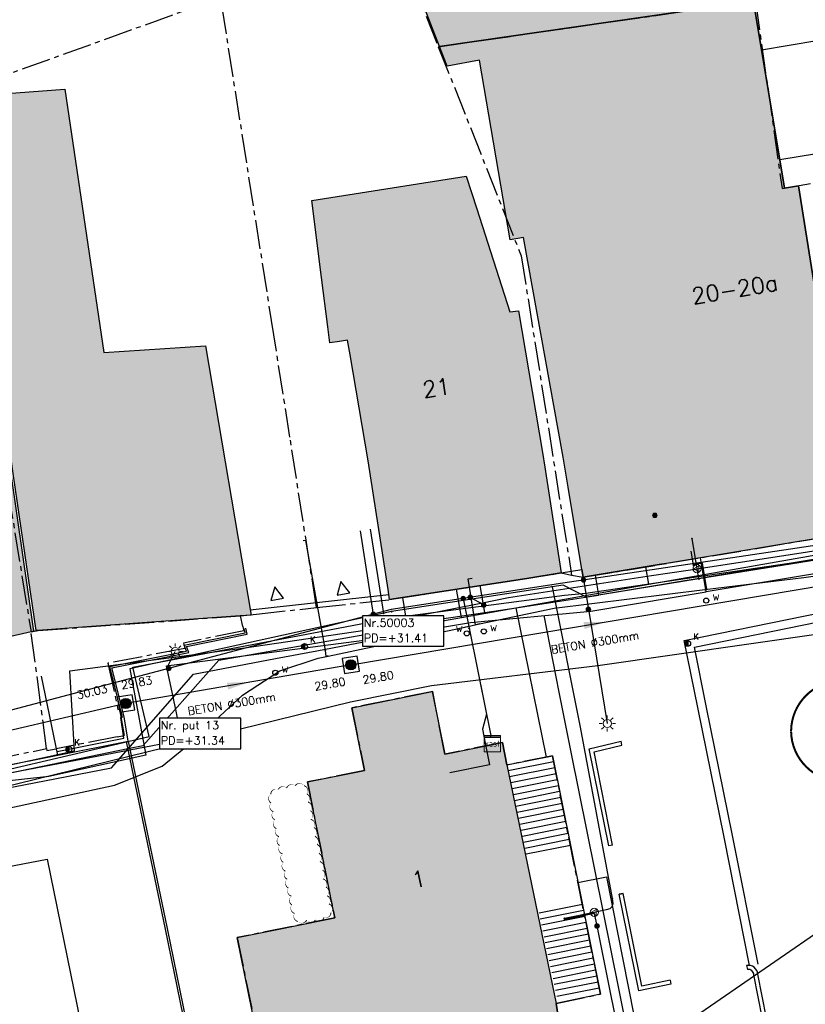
# Model space of a CAD drawing. Header units: metres. Extents: x 202952 to 203755, y 349031 to 349702.
# Tile 38 of 84: x 203264 to 203302, y 349362 to 349410. Entities that reach past the tile are written whole.
import ezdxf
from ezdxf.enums import TextEntityAlignment as Align

# ---------------------------------------------------------------- set-up
doc = ezdxf.new("R2010")
doc.units = ezdxf.units.M
doc.linetypes.add('1-200 CENTER', pattern=[4.28625, 2.8575, -0.47625, 0.47625, -0.47625])
for name, color, linetype in [('bgt.onbegroeidterreindeel', 252, 'Continuous'), ('PH-BEST-BEBOUWING', 1, 'Continuous'), ('PH-BEST-BEBOUWING-ARCERING', 254, 'Continuous'), ('PH-BEST-HUISNUMMER', 7, 'Continuous'), ('PH-BEST-INRIT', 8, 'Continuous'), ('PH-BEST-KADASTRALE-GRENS', 240, '1-200 CENTER'), ('PH-BEST-KL-DATA_EUROFIBER', 115, '1-200 EUROFIBER'), ('PH-BEST-KL-DATA_GEBROERDES van donk', 115, '1-200 DATA'), ('PH-BEST-KL-DATA_KPN', 115, '1-200 TELEFONIE-KPN'), ('PH-BEST-KL-DATA_ZIGGO BV', 115, '1-200 ZIGGO'), ('PH-BEST-KL-ET_MIDDENSPANNING_ENEXIS', 115, '1-200 MIDDENSPANNING'), ('PH-BEST-KL-GAS_HOGEDRUK_ENEXIS', 115, '1-200 GASLEIDING HOGE DRUK'), ('PH-BEST-KL-GAS_LAGEDRUK_ENEXIS', 115, '1-200 GASLEIDING LAGE DRUK'), ('PH-BEST-KL-LAAGSPANNING-ENEXIS', 115, '1-200 LAAGSPANNING'), ('PH-BEST-KL-WATER-WML', 115, '1-200 WML'), ('PH-BEST-KL-WATER-WML-buiten gebruik', 11, '1-200 WML'), ('PH-BEST-MUUR-VERWIJDEREN', 1, 'Continuous'), ('PH-BEST-RIO-DICHTSCHUIMEN', 222, '1-200 BATTING'), ('PH-BEST-RIO-TE SCHUIMEN PUT', 222, 'Continuous'), ('PH-BEST-RIO-TEKST- TE SCHUIMEN RIOOL', 8, 'Continuous'), ('PH-BEST-RIO-TEKST-PUTTENSTAAT', 8, 'Continuous'), ('PH-BEST-RIO-TEKST-VLOEIVLAK TE SCHUIMEN RIOOL', 8, 'Continuous'), ('PH-BEST-WEGDEEL', 254, 'Continuous'), ('PH-INM-AFSLUITER WATER', 6, 'Continuous'), ('PH-INM-BEBOUWING', 10, 'Continuous'), ('PH-INM-BOOM-VERWIJDEREN', 96, 'Continuous'), ('PH-INM-HEKWERK', 6, '1-200 HEKWERK'), ('PH-INM-KANTVERHARDING', 9, 'Continuous'), ('PH-INM-KOLK VERWIJDEREN', 6, 'Continuous'), ('PH-OPBREEK-BEGROEIING', 96, 'Continuous')]:
    doc.layers.add(name, color=color, linetype=linetype)
doc.styles.add('ISO', font='ISO')
doc.styles.add('NLCS-ISO', font='txt')
doc.styles.add('ROMANS', font='romans.shx')
doc.linetypes.add('1-200 BATTING', pattern='A,1.27e-05,-0.127,[134,ltypeshp.shx,S=0.127,R=0,X=-0.127,Y=0],-0.254,[134,ltypeshp.shx,S=0.127,R=180,X=0.127,Y=0],-0.127', length=0.508013)
doc.linetypes.add('1-200 DATA', pattern='A,1.5,-0.6,["DATA",ROMANS,S=0.24,R=0,X=-0.5,Y=-0.12],-0.3', length=2.4)
doc.linetypes.add('1-200 EUROFIBER', pattern='A,1.5,-0.6,["EURO",ROMANS,S=0.24,R=0,X=-0.5,Y=-0.12],-0.65', length=2.75)
doc.linetypes.add('1-200 GASLEIDING HOGE DRUK', pattern='A,1.5,-0.6,["GAS HD",ROMANS,S=0.24,R=0,X=-0.5,Y=-0.12],-1.1', length=3.2)
doc.linetypes.add('1-200 GASLEIDING LAGE DRUK', pattern='A,1.5,-0.6,["GAS LD",ROMANS,S=0.24,R=0,X=-0.5,Y=-0.12],-1', length=3.1)
doc.linetypes.add('1-200 HEKWERK', pattern='A,1.5,-0.4,["X",ROMANS,S=0.24,R=0,X=-0.275,Y=-0.12],-0.05', length=1.95)
doc.linetypes.add('1-200 LAAGSPANNING', pattern='A,1.5,-0.6,["LS",ROMANS,S=0.24,R=0,X=-0.45,Y=-0.12],-0.05', length=2.15)
doc.linetypes.add('1-200 MIDDENSPANNING', pattern='A,1.5,-0.6,["MS",ROMANS,S=0.24,R=0,X=-0.5,Y=-0.12],-0.05', length=2.15)
doc.linetypes.add('1-200 TELEFONIE-KPN', pattern='A,1.5,-0.6,["KPN",ROMANS,S=0.24,R=0,X=-0.5,Y=-0.12],-0.3', length=2.4)
doc.linetypes.add('1-200 WML', pattern='A,1.5,-0.6,["WML",ROMANS,S=0.24,R=0,X=-0.5,Y=-0.12],-0.3', length=2.4)
doc.linetypes.add('1-200 ZIGGO', pattern='A,1.5,-0.6,["ZIGGO",ROMANS,S=0.24,R=0,X=-0.5,Y=-0.12],-0.65', length=2.75)

# ---------------------------------------------------------------- blocks, each defined once
blk = doc.blocks.new('SKL-WTB_HULP_OVERIG-SO')
at = {"color": 0, "linetype": 'ByBlock', "lineweight": 18}
for points in [[(-0.14, 0.14), (0.14, -0.14)], [(0.14, 0.14), (-0.14, -0.14)]]:
    blk.add_lwpolyline(points, dxfattribs=at)
at = {"color": 0, "linetype": 'ByBlock', "lineweight": 18, "style": 'NLCS-ISO', "flags": 1}
for tag, p in [('TYPE', (1.5, 0)), ('OMSCHRIJVING', (1.5, -3)), ('LABEL', (1.5, -1.5))]:
    blk.add_attdef(tag, p, '', height=1, dxfattribs=at)
blk = doc.blocks.new('SKL-WTB_HULP_MOF-SO')
at = {"linetype": 'ByBlock', "lineweight": 18}
h = blk.add_hatch(color=0, dxfattribs=at)
h.dxf.hatch_style = 1
h.paths.add_polyline_path([(-0.5625, 0, 1), (0.5625, 0, 1)])
at = {"color": 0, "linetype": 'ByBlock', "lineweight": 18}
blk.add_circle((0, 0), 0.5625, dxfattribs=at)
at = {"color": 0, "linetype": 'ByBlock', "lineweight": 18, "style": 'NLCS-ISO', "flags": 1}
for tag, p in [('TYPE', (1.5, 0)), ('OMSCHRIJVING', (1.5, -3)), ('LABEL', (1.5, -1.5))]:
    blk.add_attdef(tag, p, '', height=1, dxfattribs=at)
blk = doc.blocks.new('SKL-WTB_HULP_KAST-SO')
at = {"color": 0, "linetype": 'ByBlock', "lineweight": 18}
for points in [[(-2, 2), (2, 2), (2, 1.68), (-2, 1.68)], [(-2, 1.52), (2, 1.52), (2, -2), (-2, -2)]]:
    blk.add_lwpolyline(points, close=True, dxfattribs=at)
at = {"color": 0, "linetype": 'ByBlock', "lineweight": 18, "style": 'NLCS-ISO'}
blk.add_text('kast', height=1.5, dxfattribs=at).set_placement((0, 0), align=Align.MIDDLE_CENTER)
at = {"color": 0, "linetype": 'ByBlock', "lineweight": 18, "style": 'NLCS-ISO', "flags": 1}
for tag, p in [('TYPE', (2.5, 0)), ('OMSCHRIJVING', (2.5, -3)), ('LABEL', (2.5, -1.5))]:
    blk.add_attdef(tag, p, '', height=1, dxfattribs=at)
blk = doc.blocks.new('SKL-ET_OV_LICHTMAST-SO')
at = {"color": 0, "linetype": 'ByBlock', "lineweight": 18}
for points in [[(-1.25, 0), (-2, 0)], [(-1.41, 1.41), (-0.88, 0.88)], [(0, 2), (0, 1.25)], [(0.88, 0.88), (1.41, 1.41)], [(2, 0), (1.25, 0)], [(-1.41, -1.41), (-0.88, -0.88)], [(0, -1.25), (0, -2)], [(0.88, -0.88), (1.41, -1.41)]]:
    blk.add_lwpolyline(points, dxfattribs=at)
blk.add_circle((0, 0), 1, dxfattribs=at)
blk = doc.blocks.new('SKL-WTB_HULP_VERLOOP-SO')
at = {"color": 0, "linetype": 'ByBlock', "lineweight": 18}
for points in [[(0.44, 0.72), (-0.88, 0)], [(0.44, -0.72), (-0.88, 0)], [(0.44, -0.72), (0.44, 0.72)]]:
    blk.add_lwpolyline(points, dxfattribs=at)
blk.add_circle((0, 0), 1, dxfattribs=at)
at = {"color": 0, "linetype": 'ByBlock', "lineweight": 18, "style": 'NLCS-ISO', "flags": 1}
for tag, p in [('TYPE', (1.5, 0)), ('OMSCHRIJVING', (1.5, -3)), ('LABEL', (1.5, -1.5))]:
    blk.add_attdef(tag, p, '', height=1, dxfattribs=at)
blk = doc.blocks.new('65')
at = {"color": 0}
blk.add_circle((0, 0), 0.25, dxfattribs=at)
at = {"color": 0, "style": 'ISO'}
blk.add_attdef('65', (0.6, 0), '', height=0.9, dxfattribs=at)
blk = doc.blocks.new('INRITSYMBOOL')
at = {"layer": 'PH-BEST-INRIT'}
blk.add_lwpolyline([(-0.315, 0.63), (0, 0), (0.315, 0.63)], close=True, dxfattribs=at)
blk = doc.blocks.new('*U43')
at = {"const_width": 0.1}
blk.add_lwpolyline([(-2.5, 0.004, 0.990403), (2.5, 0.03, 0.990403), (-2.5, 0.018)], format="xyb", dxfattribs=at)
at = {"linetype": 'Continuous', "const_width": 0.15}
blk.add_lwpolyline([(-0.075, 0, 1), (0.075, 0, 1)], format="xyb", close=True, dxfattribs=at)
blk = doc.blocks.new('*U49')
h = blk.add_hatch(color=256)
edge = h.paths.add_edge_path()
edge.add_arc((0, 0), 0.252, 0, 360)
blk.add_lwpolyline([(-0.375, -0.375), (0.375, -0.375), (0.375, 0.375), (-0.375, 0.375)], close=True)
blk.add_circle((0, 0), 0.252)
blk = doc.blocks.new('Materialisatie')
blk.add_solid([(-1.04, 0.173), (-1.04, -0.173), (0, 0)])
at = {"style": 'ROMANS'}
blk.add_attdef('MATERIALISATIE', (-2.631, 0.657), '', height=0.4, dxfattribs=at)
blk = doc.blocks.new('Puttenstaat bestaand')
blk.add_wipeout([(0, 0), (4, 0), (4, 1.5), (0, 1.5)])
blk.add_lwpolyline([(0, 0), (4, 0), (4, 1.5), (0, 1.5)], close=True)
at = {"style": 'ROMANS'}
for tag, p in [('NR', (0.066, 0.955)), ('PD', (0.066, 0.203))]:
    blk.add_attdef(tag, p, '', height=0.4, dxfattribs=at)
blk = doc.blocks.new('*U51')
h = blk.add_hatch(color=256)
edge = h.paths.add_edge_path()
edge.add_arc((0, 0), 0.142, 90, 270)
edge.add_line((0, -0.142), (0, 0.142))
blk.add_line((0, 0.142), (0, -0.142))
blk.add_circle((0, 0), 0.142)
at = {"ltscale": 0.05, "style": 'ROMANS'}
blk.add_text('K', height=0.3, dxfattribs=at).set_placement((0.277, 0.195))

msp = doc.modelspace()

# ---------------------------------------------------------------- hatches: boundary and pattern name
at = {"layer": 'PH-BEST-BEBOUWING-ARCERING'}
h = msp.add_hatch(color=256, dxfattribs=at)
h.paths.add_polyline_path([(203272.72, 349438.81), (203277.149, 349440.51), (203279.043, 349441.238), (203279.96, 349441.59), (203280.108, 349441.205), (203283.371, 349432.711), (203283.54, 349432.27), (203284.263, 349430.388), (203280.408, 349428.907), (203281.734, 349425.453), (203278.378, 349424.163), (203277.654, 349426.03), (203274.87, 349433.21)], flags=17)
h.paths.add_polyline_path([(203278.378, 349424.163), (203281.734, 349425.453), (203280.408, 349428.907), (203284.263, 349430.388), (203283.54, 349432.27), (203286.29, 349433.326), (203286.64, 349433.46), (203287.908, 349430.157), (203289.268, 349426.615), (203290.403, 349423.658), (203290.48, 349423.458), (203292.185, 349419.018), (203298.528, 349421.433), (203299.761, 349411.306), (203299.427, 349411.258), (203284.31, 349409.082), (203281.855, 349415.399), (203281.944, 349415.446), (203280.346, 349420.011), (203280.162, 349419.944), (203280.032, 349419.897)], flags=16)
h.paths.add_polyline_path([(203264.22, 349420.92), (203260.73, 349425.8), (203263.278, 349427.623), (203265.153, 349428.964), (203266.53, 349429.95), (203265.76, 349431.02), (203269.56, 349433.74), (203273.05, 349428.86), (203273.526, 349428.074), (203270.676, 349426.063), (203273.003, 349422.792), (203268.147, 349419.329), (203266.939, 349418.468), (203266.258, 349417.982)], flags=16)
h = msp.add_hatch(color=256, dxfattribs=at)
h.paths.add_polyline_path([(203280.79, 349388.684), (203279.901, 349393.895), (203279.778, 349394.615), (203279.375, 349394.56), (203278.901, 349394.495), (203278.801, 349395.286), (203278.494, 349397.715), (203278.016, 349401.503), (203285.622, 349402.702), (203286.135, 349401.097), (203287.762, 349396.012), (203288.189, 349396.059), (203289.37, 349389.09), (203289.483, 349388.363), (203290.29, 349383.16), (203288.596, 349382.897), (203281.85, 349381.85), (203281.772, 349382.354)], flags=17)
h.paths.add_polyline_path([(203288.438, 349399.677), (203287.777, 349399.558), (203286.277, 349408.402), (203284.686, 349408.115), (203284.31, 349409.082), (203299.427, 349411.258), (203299.761, 349411.306), (203299.799, 349410.998), (203300.146, 349408.919), (203301.051, 349403.503), (203301.284, 349402.106), (203301.971, 349402.222), (203303.486, 349392.63), (203303.875, 349392.724), (203312.087, 349393.82), (203312.37, 349392.52), (203313.35, 349386.6), (203295.472, 349383.631), (203295.112, 349383.571), (203291.37, 349382.95), (203291.305, 349383.34), (203290.637, 349387.381), (203290.39, 349388.87)], flags=16)
h = msp.add_hatch(color=256, dxfattribs=at)
h.paths.add_polyline_path([(203280.791, 349388.684), (203279.902, 349393.895), (203279.779, 349394.615), (203279.376, 349394.56), (203278.902, 349394.495), (203278.802, 349395.286), (203278.495, 349397.715), (203278.017, 349401.503), (203285.623, 349402.702), (203286.136, 349401.097), (203287.763, 349396.012), (203288.19, 349396.059), (203289.371, 349389.09), (203289.484, 349388.363), (203290.291, 349383.16), (203288.597, 349382.897), (203281.851, 349381.85), (203281.773, 349382.354)])
h.paths.add_polyline_path([(203288.439, 349399.677), (203287.778, 349399.558), (203286.278, 349408.402), (203284.687, 349408.115), (203284.311, 349409.082), (203299.428, 349411.258), (203299.762, 349411.306), (203299.8, 349410.998), (203300.147, 349408.919), (203301.052, 349403.503), (203301.285, 349402.106), (203301.972, 349402.222), (203303.487, 349392.63), (203303.876, 349392.724), (203312.088, 349393.82), (203312.371, 349392.52), (203313.351, 349386.6), (203295.473, 349383.631), (203295.113, 349383.571), (203291.371, 349382.95), (203291.306, 349383.34), (203290.638, 349387.381), (203290.391, 349388.87)])
for points in [[(203272.797, 349394.343), (203267.783, 349394.023), (203265.87, 349406.975), (203260.378, 349406.577), (203262.521, 349393.687), (203263.35, 349387.947), (203264.45, 349380.322), (203264.56, 349380.33), (203267.174, 349380.52), (203274.5, 349381.05), (203275.032, 349381.088)], [(203260.379, 349406.577), (203262.522, 349393.687), (203263.351, 349387.947), (203264.451, 349380.322), (203267.175, 349380.52), (203275.033, 349381.088), (203272.798, 349394.343), (203267.784, 349394.023), (203265.871, 349406.975)], [(203275.65, 349358.848), (203274.35, 349365.21), (203276.472, 349365.639), (203277.045, 349365.755), (203279.15, 349366.18), (203277.8, 349372.87), (203280.62, 349373.44), (203279.99, 349376.52), (203283.941, 349377.324), (203284.56, 349374.24), (203287.4, 349374.81), (203287.62, 349373.71), (203287.62, 349373.712), (203290.04, 349361.96), (203290.23, 349360.82), (203280.68, 349358.89), (203280.45, 349359.82), (203276.995, 349359.12)]]:
    msp.add_hatch(color=256, dxfattribs=at).paths.add_polyline_path(points)
h = msp.add_hatch(color=256, dxfattribs=at)
h.paths.add_polyline_path([(203264.341, 349380.293), (203264.33, 349380.29), (203264.209, 349380.258), (203260.978, 349379.525), (203261.51, 349377.24), (203259.044, 349376.668), (203253.58, 349375.4), (203252.219, 349381.243), (203249.023, 349380.498), (203247.867, 349386.427), (203247.13, 349389.969), (203253.534, 349391.302), (203254.267, 349387.778), (203255.015, 349384.182), (203259.67, 349385.22), (203259.63, 349385.411), (203259.282, 349387.063), (203263.229, 349387.921), (203264.312, 349380.412), (203264.317, 349380.392), (203264.322, 349380.373), (203264.327, 349380.353), (203264.332, 349380.333), (203264.336, 349380.313)], flags=16)
h.paths.add_polyline_path([(203221.046, 349384.768), (203222.16, 349384.632), (203221.651, 349386.888), (203229.178, 349388.416), (203232.318, 349389.066), (203234.866, 349389.594), (203237.08, 349377.7), (203238.48, 349371.87), (203236.483, 349371.392), (203231.778, 349370.265), (203231.34, 349370.16), (203230.751, 349372.613), (203229.94, 349375.99), (203229.063, 349379.641), (203223.405, 349378.764), (203223.35, 349378.33), (203223.058, 349376.041), (203222.59, 349372.38), (203222.892, 349377.902), (203222.993, 349379.737), (203221.52, 349379.53), (203221.978, 349384.206), (203221.105, 349384.346)], flags=16)
h.paths.add_polyline_path([(203238.271, 349377.187), (203236.624, 349384.487), (203239.395, 349385.166), (203242.058, 349385.819), (203242.972, 349382.173), (203245.828, 349382.838), (203248.259, 349374.121), (203245.243, 349373.395), (203242.434, 349372.718), (203241.188, 349377.89)], flags=17)
h = msp.add_hatch(color=256, dxfattribs=at)
h.paths.add_polyline_path([(203264.342, 349380.293), (203264.331, 349380.29), (203264.21, 349380.258), (203260.979, 349379.525), (203261.511, 349377.24), (203259.045, 349376.668), (203253.581, 349375.4), (203252.22, 349381.243), (203249.024, 349380.498), (203247.868, 349386.427), (203247.131, 349389.969), (203253.535, 349391.302), (203254.268, 349387.778), (203255.016, 349384.182), (203259.671, 349385.22), (203259.631, 349385.411), (203259.283, 349387.063), (203263.23, 349387.921), (203264.313, 349380.412), (203264.318, 349380.392), (203264.323, 349380.372), (203264.328, 349380.353), (203264.333, 349380.333), (203264.338, 349380.313)])
h.paths.add_polyline_path([(203221.047, 349384.768), (203222.161, 349384.632), (203221.652, 349386.888), (203229.179, 349388.416), (203232.319, 349389.066), (203234.867, 349389.594), (203237.081, 349377.7), (203238.481, 349371.87), (203236.484, 349371.392), (203231.779, 349370.265), (203231.341, 349370.16), (203230.752, 349372.613), (203229.941, 349375.99), (203229.064, 349379.641), (203223.406, 349378.764), (203223.351, 349378.33), (203223.059, 349376.041), (203222.591, 349372.38), (203222.893, 349377.902), (203222.994, 349379.737), (203221.521, 349379.53), (203221.979, 349384.206), (203221.106, 349384.346)])
h.paths.add_polyline_path([(203238.272, 349377.187), (203236.625, 349384.487), (203239.396, 349385.166), (203242.059, 349385.819), (203242.973, 349382.173), (203245.829, 349382.838), (203248.26, 349374.121), (203245.244, 349373.395), (203242.435, 349372.718), (203241.189, 349377.89)])

# ---------------------------------------------------------------- linework, layer by layer
at = {"layer": 'bgt.onbegroeidterreindeel'}
msp.add_lwpolyline([(203303.486, 349392.63), (203301.971, 349402.222), (203301.284, 349402.106), (203301.051, 349403.503), (203300.146, 349408.919), (203299.799, 349410.998)], dxfattribs=at)
at = {"layer": 'PH-BEST-BEBOUWING'}
for points in [[(203278.378, 349424.163), (203281.734, 349425.453), (203280.408, 349428.907), (203284.263, 349430.388), (203283.54, 349432.27), (203286.29, 349433.326), (203286.64, 349433.46), (203287.908, 349430.157), (203289.268, 349426.615), (203290.403, 349423.658), (203290.48, 349423.458), (203292.185, 349419.018), (203298.528, 349421.433), (203299.761, 349411.306), (203299.427, 349411.258), (203284.31, 349409.082), (203281.855, 349415.399), (203281.944, 349415.446), (203280.346, 349420.011), (203280.162, 349419.944), (203280.032, 349419.897), (203278.378, 349424.163)], [(203288.438, 349399.677), (203287.777, 349399.558), (203286.277, 349408.402), (203284.686, 349408.115), (203284.31, 349409.082), (203299.427, 349411.258), (203299.761, 349411.306), (203299.799, 349410.998), (203300.146, 349408.919), (203301.051, 349403.503), (203301.284, 349402.106), (203301.971, 349402.222), (203303.486, 349392.63), (203303.875, 349392.724), (203312.087, 349393.82), (203312.37, 349392.52), (203313.35, 349386.6), (203295.472, 349383.631), (203295.112, 349383.571), (203291.37, 349382.95), (203291.305, 349383.34), (203290.637, 349387.381), (203290.39, 349388.87), (203288.438, 349399.677)], [(203300.146, 349408.919), (203302.864, 349409.37), (203303.761, 349403.951), (203301.051, 349403.503), (203300.146, 349408.919)], [(203267.174, 349380.52), (203264.56, 349380.33), (203264.45, 349380.322), (203263.35, 349387.947), (203262.521, 349393.687), (203260.378, 349406.577), (203265.87, 349406.975), (203267.783, 349394.023), (203272.797, 349394.343), (203275.032, 349381.088), (203274.5, 349381.05), (203267.174, 349380.52)], [(203280.79, 349388.684), (203279.901, 349393.895), (203279.778, 349394.615), (203279.375, 349394.56), (203278.901, 349394.495), (203278.801, 349395.286), (203278.494, 349397.715), (203278.016, 349401.503), (203285.622, 349402.702), (203286.135, 349401.097), (203287.762, 349396.012), (203288.189, 349396.059), (203289.37, 349389.09), (203289.483, 349388.363), (203290.29, 349383.16), (203288.596, 349382.897), (203281.85, 349381.85), (203281.772, 349382.354), (203280.79, 349388.684)]]:
    msp.add_lwpolyline(points, close=True, dxfattribs=at)
for points in [[(203263.229, 349387.921), (203264.312, 349380.412), (203264.317, 349380.392), (203264.322, 349380.373), (203264.327, 349380.353), (203264.332, 349380.333), (203264.336, 349380.313), (203264.341, 349380.293), (203264.341, 349380.293), (203264.33, 349380.29), (203264.209, 349380.258), (203260.978, 349379.525)], [(203287.62, 349373.71), (203290.04, 349361.96)]]:
    msp.add_lwpolyline(points, dxfattribs=at)
at = {"layer": 'PH-BEST-KADASTRALE-GRENS', "ltscale": 0.5}
for p, q in [((203282.071, 349414.56), (203284.244, 349409.073)), ((203259.751, 349406.524), (203273.536, 349411.487)), ((203276.15, 349394.891), (203273.536, 349411.487)), ((203284.244, 349409.073), (203299.427, 349411.258)), ((203275.294, 349381.136), (203278.253, 349381.458)), ((203274.519, 349381.052), (203275.294, 349381.136)), ((203274.631, 349380.521), (203274.519, 349381.052)), ((203264.966, 349374.515), (203264.209, 349380.258)), ((203268.44, 349375.09), (203265.435, 349374.506)), ((203268.44, 349375.09), (203268.792, 349375.158)), ((203249.622, 349371.332), (203264.966, 349374.515)), ((203264.966, 349374.515), (203264.979, 349374.417)), ((203264.979, 349374.417), (203265.435, 349374.506))]:
    msp.add_line(p, q, dxfattribs=at)
for points in [[(203299.85, 349411.319), (203301.156, 349402.095), (203309.114, 349403.433)], [(203284.244, 349409.073), (203288.327, 349398.767), (203290.8, 349383.05)], [(203261.7, 349395.47), (203262.033, 349393.6), (203264.209, 349380.258)], [(203278.253, 349381.458), (203276.944, 349389.849), (203276.15, 349394.891)], [(203290.8, 349383.05), (203291.37, 349382.95), (203312.837, 349386.522)], [(203278.253, 349381.458), (203281.85, 349381.85), (203290.29, 349383.16), (203290.8, 349383.05)], [(203264.209, 349380.258), (203264.56, 349380.33), (203274.5, 349381.05), (203274.519, 349381.052)], [(203274.631, 349380.521), (203274.674, 349380.318), (203271.711, 349379.711), (203271.773, 349379.442), (203267.988, 349378.718), (203268.483, 349376.441), (203268.559, 349376.456), (203268.792, 349375.158)], [(203279.15, 349366.18), (203274.35, 349365.21), (203275.65, 349358.85), (203280.498, 349359.666), (203280.68, 349358.89), (203290.23, 349360.82), (203290.04, 349361.96), (203292.22, 349362.43), (203289.86, 349374.16), (203287.62, 349373.71), (203287.4, 349374.81), (203284.56, 349374.24), (203283.97, 349377.33), (203279.99, 349376.52), (203280.62, 349373.44), (203277.8, 349372.87), (203279.15, 349366.18)]]:
    msp.add_lwpolyline(points, dxfattribs=at)
at = {"layer": 'PH-BEST-KL-DATA_EUROFIBER'}
for points in [[(203297.42, 349382.228), (203297.14, 349383.908)], [(203307.983, 349383.982), (203297.42, 349382.228)], [(203282.775, 349380.208), (203285.835, 349380.715), (203291.746, 349381.286), (203295.848, 349381.967), (203297.42, 349382.228)], [(203282.775, 349380.208), (203282.504, 349381.951)], [(203290.19, 349377.3), (203289.458, 349381.065)], [(203253.98, 349371.563), (203269.06, 349374.449), (203271.637, 349374.942), (203271.097, 349377.517), (203270.871, 349378.593), (203280.591, 349379.846), (203282.775, 349380.208)], [(203294.451, 349359.93), (203293.703, 349359.838), (203293.144, 349362.617), (203290.785, 349374.339), (203290.19, 349377.3)]]:
    msp.add_lwpolyline(points, dxfattribs=at)
at = {"layer": 'PH-BEST-KL-DATA_GEBROERDES van donk'}
for points in [[(203240.189, 349368.565), (203241.242, 349368.783), (203244.132, 349369.38), (203256.425, 349371.921), (203269.043, 349374.529), (203269.723, 349374.67), (203273.448, 349378.865), (203285.387, 349380.975), (203294.6, 349382.603), (203302.463, 349383.993), (203303.351, 349384.15), (203310.162, 349385.353), (203318.409, 349386.811), (203322.631, 349387.557), (203322.364, 349388.89)], [(203294.6, 349382.603), (203294.449, 349383.461)], [(203285.387, 349380.975), (203285.142, 349382.361)]]:
    msp.add_lwpolyline(points, dxfattribs=at)
at = {"layer": 'PH-BEST-KL-DATA_KPN'}
for points in [[(203225.226, 349367.348), (203225.409, 349366.569), (203243.987, 349370.751), (203244.155, 349370.041), (203262.416, 349373.343), (203270.01, 349375.104), (203269.217, 349378.525), (203281.987, 349380.96), (203290.457, 349382.072), (203291.5, 349382.16), (203310.395, 349384.95)], [(203291.113, 349367.919), (203292.515, 349368.201), (203296.008, 349350.516)]]:
    msp.add_lwpolyline(points, dxfattribs=at)
at = {"layer": 'PH-BEST-KL-DATA_ZIGGO BV'}
for points in [[(203308.157, 349384.724), (203291.533, 349381.963)], [(203291.962, 349383.048), (203292.126, 349382.061)], [(203286.528, 349381.221), (203286.31, 349382.542)], [(203254.506, 349351.64), (203254.821, 349351.765), (203255.16, 349351.765), (203255.609, 349351.536), (203256.031, 349351.012), (203256.773, 349350.329), (203257.624, 349349.789), (203258.883, 349349.32), (203260.216, 349349.161), (203273.469, 349351.67), (203276.911, 349352.675), (203281.928, 349353.842), (203290.772, 349357.564), (203296.892, 349361.341), (203303.752, 349366.073), (203310.199, 349369.957), (203316.372, 349375.3), (203318.54, 349376.569), (203325.003, 349381.719)], [(203288.077, 349381.451), (203292.126, 349382.061)], [(203258.652, 349372.725), (203266.343, 349374.412), (203266.109, 349378.336), (203274.615, 349379.454), (203286.528, 349381.221)], [(203286.528, 349381.221), (203288.077, 349381.451)], [(203289.563, 349374.1), (203288.077, 349381.451)]]:
    msp.add_lwpolyline(points, dxfattribs=at)
at = {"layer": 'PH-BEST-KL-ET_MIDDENSPANNING_ENEXIS'}
msp.add_lwpolyline([(203252.485, 349350.745), (203253.475, 349350.787), (203254.299, 349351.336), (203254.445, 349351.54), (203254.632, 349351.707), (203255.151, 349351.798), (203255.609, 349351.536), (203257.619, 349349.779), (203260.216, 349349.161), (203266.729, 349350.388), (203273.469, 349351.67), (203276.911, 349352.675), (203281.928, 349353.842), (203290.772, 349357.564), (203296.892, 349361.341), (203303.752, 349366.073)], dxfattribs=at)
at = {"layer": 'PH-BEST-KL-GAS_HOGEDRUK_ENEXIS'}
msp.add_lwpolyline([(203189.359, 349349.376), (203199.062, 349352.039), (203208.08, 349353.782), (203208.495, 349357.362), (203208.625, 349357.626), (203208.788, 349357.87), (203208.983, 349358.091), (203209.206, 349358.283), (203209.414, 349358.422), (203209.636, 349358.536), (203209.87, 349358.624), (203210.112, 349358.685), (203219.453, 349361.53), (203232.6, 349364.909), (203239.74, 349366.619), (203254.6, 349371.017), (203262.598, 349372.565), (203279.929, 349376.813), (203283.916, 349377.625), (203292.088, 349378.609), (203314.15, 349381.765), (203317.062, 349382.384), (203337.523, 349387.583), (203337.829, 349433.362)], dxfattribs=at)
at = {"layer": 'PH-BEST-KL-GAS_LAGEDRUK_ENEXIS'}
for points in [[(203323.234, 349388.595), (203321.094, 349387.536), (203316.081, 349386.262), (203313.495, 349385.512), (203306.994, 349384.463), (203297.06, 349382.874), (203291.538, 349381.968), (203290.381, 349382.567), (203281.941, 349381.257)], [(203281.558, 349381.173), (203280.909, 349385.318)], [(203296.976, 349383.371), (203296.731, 349384.853)], [(203297.06, 349382.874), (203296.976, 349383.371)], [(203289.846, 349382.484), (203291.223, 349375.577), (203292.803, 349367.138)], [(203281.941, 349381.257), (203269.072, 349378.445), (203269.86, 349374.183), (203265.076, 349373.148), (203262.53, 349372.857), (203254.706, 349371.441)], [(203292.803, 349367.138), (203292.823, 349367.04), (203292.833, 349366.864), (203292.784, 349366.726), (203292.677, 349366.628), (203292.51, 349366.569), (203291.921, 349366.45)], [(203291.921, 349366.45), (203290.451, 349366.154)]]:
    msp.add_lwpolyline(points, dxfattribs=at)
at = {"layer": 'PH-BEST-KL-LAAGSPANNING-ENEXIS'}
for points in [[(203333.28, 349391.291), (203315.928, 349386.842), (203313.431, 349386.106), (203290.366, 349382.665), (203281.926, 349381.355), (203253.92, 349373.939), (203245.207, 349371.918), (203244.582, 349371.469), (203244.461, 349370.709), (203245.114, 349367.996), (203244.988, 349367.229), (203244.35, 349366.784), (203241.101, 349366.091)], [(203281.051, 349381.123), (203280.413, 349385.235)], [(203291.391, 349382.818), (203291.63, 349381.371)], [(203285.47, 349381.905), (203286.822, 349375.152)], [(203285.821, 349381.959), (203286.434, 349381.627), (203286.481, 349381.58)], [(203291.63, 349381.371), (203292.56, 349375.748)], [(203270.98, 349378.456), (203270.945, 349378.61), (203271.291, 349379.293), (203271.299, 349379.296)], [(203292.056, 349365.781), (203291.933, 349366.389), (203290.462, 349366.095)], [(203294.721, 349350.056), (203294.56, 349350.024), (203295.085, 349350.726), (203292.056, 349365.781)]]:
    msp.add_lwpolyline(points, dxfattribs=at)
at = {"layer": 'PH-BEST-KL-WATER-WML'}
for points in [[(203278.689, 349379.349), (203277.734, 349384.76), (203277.635, 349384.742), (203277.63, 349384.772)], [(203296.793, 349383.562), (203296.681, 349384.239)], [(203297.363, 349382.343), (203297.413, 349382.349), (203297.463, 349382.355), (203297.25, 349383.637), (203296.793, 349383.562)], [(203208.259, 349360.895), (203208.655, 349360.986), (203224.37, 349364.159), (203226.118, 349364.366), (203229.781, 349364.8), (203238.968, 349366.52), (203242.713, 349367.311), (203245.549, 349367.91), (203251.947, 349369.202), (203254.373, 349369.692), (203268.307, 349372.706), (203270.65, 349373.646), (203272.166, 349374.883), (203274.611, 349377.145), (203276.451, 349378.336), (203278.341, 349378.964), (203278.826, 349379.067), (203285.546, 349380.496), (203286.268, 349380.649), (203289.939, 349381.429), (203297.363, 349382.343), (203302.227, 349382.941), (203306.633, 349383.577)], [(203286.268, 349380.649), (203286.219, 349380.639), (203286.072, 349380.607), (203285.719, 349382.88), (203285.917, 349382.911)], [(203285.546, 349380.496), (203285.595, 349380.506), (203285.742, 349380.537), (203285.762, 349380.439)], [(203285.762, 349380.439), (203286.611, 349376.207), (203286.412, 349375.473), (203286.55, 349374.787)], [(203278.826, 349379.067), (203278.777, 349379.057), (203278.728, 349379.046), (203278.689, 349379.349)], [(203286.55, 349374.787), (203286.766, 349373.708), (203284.805, 349373.315)]]:
    msp.add_lwpolyline(points, dxfattribs=at)
at = {"layer": 'PH-BEST-KL-WATER-WML-buiten gebruik'}
msp.add_lwpolyline([(203207.864, 349362.382), (203208.658, 349362.283), (203209.452, 349362.185), (203235.132, 349367.166), (203242.501, 349368.596), (203247.07, 349369.482), (203258.232, 349371.647), (203263.853, 349372.737), (203268.158, 349373.572), (203272.202, 349378.176), (203276.228, 349378.945), (203278.26, 349379.333), (203282.126, 349380.071), (203283.189, 349381.046), (203286.33, 349381.674), (203287.704, 349381.949), (203294.736, 349383.03), (203296.531, 349383.306), (203301.452, 349384.062), (203307.385, 349384.974)], dxfattribs=at)
at = {"layer": 'PH-BEST-MUUR-VERWIJDEREN'}
for p, q in [((203293.282, 349374.686), (203293.234, 349374.88)), ((203292.823, 349369.766), (203292.627, 349369.726)), ((203295.651, 349363.11), (203295.691, 349362.914))]:
    msp.add_line(p, q, dxfattribs=at)
for points in [[(203292.627, 349369.726), (203291.673, 349374.495), (203293.234, 349374.88)], [(203292.823, 349369.766), (203291.907, 349374.347), (203293.282, 349374.686)], [(203293.136, 349367.345), (203293.332, 349367.385)], [(203295.691, 349362.914), (203294.106, 349362.589), (203293.136, 349367.345)], [(203295.651, 349363.11), (203294.262, 349362.825), (203293.332, 349367.385)]]:
    msp.add_lwpolyline(points, dxfattribs=at)
at = {"layer": 'PH-BEST-RIO-DICHTSCHUIMEN'}
for p, q in [((203279.941, 349378.638), (203304.947, 349382.847)), ((203279.941, 349378.638), (203268.875, 349376.736)), ((203268.875, 349376.736), (203213.279, 349363.772))]:
    msp.add_line(p, q, dxfattribs=at)
at = {"layer": 'PH-BEST-WEGDEEL'}
for p, q in [((203295.112, 349383.571), (203295.472, 349383.631)), ((203288.596, 349382.897), (203290.29, 349383.16)), ((203290.29, 349383.16), (203291.305, 349383.34)), ((203291.305, 349383.34), (203291.37, 349382.95)), ((203291.37, 349382.95), (203295.112, 349383.571)), ((203281.85, 349381.85), (203288.596, 349382.897))]:
    msp.add_line(p, q, dxfattribs=at)
at = {"layer": 'PH-INM-BEBOUWING'}
for points in [[(203289.919, 349373.866), (203287.683, 349373.416)], [(203289.978, 349373.572), (203287.747, 349373.123)], [(203290.038, 349373.278), (203287.81, 349372.829)], [(203290.097, 349372.984), (203287.873, 349372.536)], [(203290.156, 349372.689), (203287.936, 349372.243)], [(203290.215, 349372.395), (203288, 349371.95)], [(203290.274, 349372.101), (203288.063, 349371.656)], [(203290.333, 349371.807), (203288.126, 349371.363)], [(203290.393, 349371.513), (203288.189, 349371.07)], [(203290.452, 349371.219), (203288.252, 349370.776)], [(203290.511, 349370.925), (203288.316, 349370.483)], [(203290.57, 349370.631), (203288.379, 349370.19)], [(203290.629, 349370.337), (203288.442, 349369.897)], [(203290.688, 349370.043), (203288.505, 349369.603)], [(203290.748, 349369.748), (203288.569, 349369.31)], [(203291.332, 349366.842), (203289.202, 349366.413)], [(203291.392, 349366.547), (203289.261, 349366.119)], [(203291.451, 349366.253), (203289.32, 349365.825)], [(203291.51, 349365.959), (203289.383, 349365.531)], [(203291.569, 349365.665), (203289.447, 349365.238)], [(203291.628, 349365.371), (203289.51, 349364.945)], [(203291.687, 349365.077), (203289.573, 349364.652)], [(203291.747, 349364.783), (203289.636, 349364.358)], [(203291.806, 349364.489), (203289.699, 349364.065)], [(203291.865, 349364.195), (203289.763, 349363.772)], [(203291.924, 349363.901), (203289.826, 349363.478)], [(203291.983, 349363.606), (203289.889, 349363.185)], [(203292.042, 349363.312), (203289.952, 349362.892)], [(203292.102, 349363.018), (203290.016, 349362.599)], [(203292.161, 349362.724), (203290.079, 349362.305)]]:
    msp.add_lwpolyline(points, dxfattribs=at)
at = {"layer": 'PH-INM-HEKWERK', "flags": 128}
msp.add_lwpolyline([(203274.987, 349381.352), (203281.811, 349382.102)], dxfattribs=at)
at = {"layer": 'PH-INM-KANTVERHARDING'}
for p, q in [((203265.523, 349374.19), (203264.719, 349378.087)), ((203293.282, 349374.686), (203293.234, 349374.88)), ((203262.376, 349373.566), (203265.523, 349374.19)), ((203292.823, 349369.766), (203292.627, 349369.726)), ((203293.332, 349367.385), (203293.136, 349367.345)), ((203299.41, 349363.828), (203299.453, 349363.632)), ((203295.651, 349363.11), (203295.691, 349362.914))]:
    msp.add_line(p, q, dxfattribs=at)
msp.add_lwpolyline([(203299.564, 349363.835), (203298.309, 349370.154), (203297.016, 349376.54), (203296.348, 349379.834), (203308.248, 349382.262), (203319.058, 349384.495), (203327.512, 349386.239)], dxfattribs=at)
at = {"layer": 'PH-INM-KANTVERHARDING', "flags": 128}
for points in [[(203299.981, 349363.895), (203298.721, 349370.237), (203297.427, 349376.623), (203296.843, 349379.506), (203308.333, 349381.851), (203319.143, 349384.084), (203327.658, 349385.841)], [(203268.712, 349376.051), (203268.088, 349378.556), (203271.853, 349379.309), (203271.737, 349379.602), (203274.738, 349380.212), (203274.694, 349380.422)], [(203268.795, 349376.076), (203268.186, 349378.494), (203271.963, 349379.25), (203271.847, 349379.543), (203274.833, 349380.15), (203274.772, 349380.439)], [(203265.486, 349374.365), (203268.775, 349375.021), (203268.617, 349376.049)], [(203265.523, 349374.19), (203268.991, 349374.882), (203268.795, 349376.076)], [(203268.991, 349374.882), (203270.904, 349365.65), (203272.957, 349355.62)], [(203292.627, 349369.726), (203291.673, 349374.495), (203293.234, 349374.88)], [(203268.893, 349374.862), (203270.806, 349365.63), (203272.859, 349355.601)], [(203292.823, 349369.766), (203291.907, 349374.347), (203293.282, 349374.686)], [(203258.323, 349352.708), (203256.696, 349360.47), (203255.242, 349367.195), (203265.001, 349369.065), (203267.957, 349354.601)], [(203295.691, 349362.914), (203294.106, 349362.589), (203293.136, 349367.345)], [(203295.651, 349363.11), (203294.262, 349362.825), (203293.332, 349367.385)]]:
    msp.add_lwpolyline(points, dxfattribs=at)
for points in [[(203294.093, 349359.484), (203300.011, 349360.683, 0.371252), (203300.392, 349361.238), (203299.967, 349363.404, 0.462883), (203299.41, 349363.828)], [(203294.054, 349359.68), (203299.965, 349360.878, 0.360005), (203300.193, 349361.209), (203299.768, 349363.381, 0.477107), (203299.453, 349363.632, 0.246624)]]:
    msp.add_lwpolyline(points, format="xyb", dxfattribs=at)
at = {"layer": 'PH-OPBREEK-BEGROEIING'}
msp.add_lwpolyline([(203277.631, 349372.692, 0, 0.05, 0.520567), (203277.201, 349372.686, 0, 0.05, 0.520567), (203276.776, 349372.566, 0, 0.05, 0.520567), (203276.372, 349372.508, 0, 0.05, 0.520567), (203276, 349372.268, 0, 0.05, 0.520567), (203276.011, 349371.838, 0, 0.05, 0.520567), (203276.127, 349371.411, 0, 0.05, 0.520567), (203276.201, 349371.011, 0, 0.05, 0.520567), (203276.275, 349370.573, 0, 0.05, 0.520567), (203276.406, 349370.178, 0, 0.05, 0.520567), (203276.438, 349369.743, 0, 0.05, 0.520567), (203276.581, 349369.33, 0, 0.05, 0.520567), (203276.616, 349368.915, 0, 0.05, 0.520567), (203276.72, 349368.484, 0, 0.05, 0.520567), (203276.81, 349368.087, 0, 0.05, 0.520567), (203276.872, 349367.648, 0, 0.05, 0.520567), (203277.019, 349367.252, 0, 0.05, 0.520567), (203277.039, 349366.819, 0, 0.05, 0.520567), (203277.172, 349366.4, 0, 0.05, 0.520567), (203277.332, 349366.004, 0, 0.05, 0.520567), (203277.768, 349366.069, 0, 0.05, 0.520567), (203278.196, 349366.079, 0, 0.05, 0.520567), (203278.62, 349366.201, 0, 0.05, 0.520567), (203278.964, 349366.435, 0, 0.05, 0.520567), (203278.862, 349366.867, 0, 0.05, 0.520567), (203278.773, 349367.265, 0, 0.05, 0.520567), (203278.713, 349367.703, 0, 0.05, 0.520567), (203278.566, 349368.1, 0, 0.05, 0.520567), (203278.549, 349368.533, 0, 0.05, 0.520567), (203278.418, 349368.952, 0, 0.05, 0.520567), (203278.369, 349369.36, 0, 0.05, 0.520567), (203278.278, 349369.796, 0, 0.05, 0.520567), (203278.172, 349370.191, 0, 0.05, 0.520567), (203278.125, 349370.629, 0, 0.05, 0.520567), (203277.97, 349371.031, 0, 0.05, 0.520567), (203277.956, 349371.458, 0, 0.05, 0.520567), (203277.837, 349371.883, 0, 0.05, 0.520567), (203277.772, 349372.286, 0, 0.05, 0.520567)], format="xyseb", close=True, dxfattribs=at)

# ---------------------------------------------------------------- block references
at = {"layer": 'PH-BEST-INRIT', "rotation": 191.0313060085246}
for p in [(203279.454, 349382.741), (203276.193, 349382.481)]:
    msp.add_blockref('INRITSYMBOOL', p, dxfattribs=at)
at = {"layer": 'PH-BEST-KL-DATA_KPN', "xscale": 0.2, "yscale": 0.2, "zscale": 0.2}
for name, p in [('SKL-WTB_HULP_MOF-SO', (203294.9, 349386)), ('SKL-WTB_HULP_OVERIG-SO', (203291.113, 349367.919))]:
    msp.add_blockref(name, p, dxfattribs=at)
at = {"layer": 'PH-BEST-KL-GAS_LAGEDRUK_ENEXIS', "xscale": 0.2, "yscale": 0.2, "zscale": 0.2}
for name, p in [('SKL-WTB_HULP_OVERIG-SO', (203296.731, 349384.853)), ('SKL-WTB_HULP_VERLOOP-SO', (203296.976, 349383.371)), ('SKL-WTB_HULP_OVERIG-SO', (203297.06, 349382.874)), ('SKL-WTB_HULP_OVERIG-SO', (203297.06, 349382.874)), ('SKL-WTB_HULP_OVERIG-SO', (203289.846, 349382.484)), ('SKL-WTB_HULP_OVERIG-SO', (203289.846, 349382.484)), ('SKL-WTB_HULP_OVERIG-SO', (203281.558, 349381.173)), ('SKL-WTB_HULP_OVERIG-SO', (203281.558, 349381.173)), ('SKL-WTB_HULP_OVERIG-SO', (203281.941, 349381.257)), ('SKL-WTB_HULP_OVERIG-SO', (203292.803, 349367.138)), ('SKL-WTB_HULP_VERLOOP-SO', (203291.921, 349366.45)), ('SKL-WTB_HULP_OVERIG-SO', (203290.451, 349366.154))]:
    msp.add_blockref(name, p, dxfattribs=at)
at = {"layer": 'PH-BEST-KL-LAAGSPANNING-ENEXIS', "xscale": 0.2, "yscale": 0.2, "zscale": 0.2}
for name, p in [('SKL-WTB_HULP_MOF-SO', (203291.391, 349382.818)), ('SKL-WTB_HULP_MOF-SO', (203285.47, 349381.905)), ('SKL-WTB_HULP_MOF-SO', (203285.821, 349381.959)), ('SKL-WTB_HULP_MOF-SO', (203286.481, 349381.58)), ('SKL-WTB_HULP_MOF-SO', (203281.051, 349381.123)), ('SKL-WTB_HULP_MOF-SO', (203291.63, 349381.371)), ('SKL-ET_OV_LICHTMAST-SO', (203271.299, 349379.296)), ('SKL-WTB_HULP_MOF-SO', (203270.98, 349378.456)), ('SKL-ET_OV_LICHTMAST-SO', (203292.56, 349375.748)), ('SKL-WTB_HULP_KAST-SO', (203286.902, 349374.76)), ('SKL-WTB_HULP_OVERIG-SO', (203286.822, 349375.152)), ('SKL-WTB_HULP_OVERIG-SO', (203290.462, 349366.095)), ('SKL-WTB_HULP_MOF-SO', (203292.056, 349365.781))]:
    msp.add_blockref(name, p, dxfattribs=at)
at = {"layer": 'PH-BEST-KL-WATER-WML', "xscale": 0.2, "yscale": 0.2, "zscale": 0.2}
for p in [(203296.793, 349383.562), (203285.762, 349380.439), (203278.689, 349379.349), (203286.55, 349374.787)]:
    msp.add_blockref('SKL-WTB_HULP_OVERIG-SO', p, dxfattribs=at)
at = {"layer": 'PH-BEST-RIO-TE SCHUIMEN PUT'}
for p, rotation in [((203279.941, 349378.638), 189.555254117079), ((203268.875, 349376.736), 279.7554847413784)]:
    msp.add_blockref('*U49', p, dxfattribs=dict(at, rotation=rotation))
at = {"layer": 'PH-BEST-RIO-TEKST- TE SCHUIMEN RIOOL'}
ref = msp.add_blockref('Materialisatie', (203292.444, 349380.743), dxfattribs=dict(at, rotation=9.555254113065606))
ref.add_attrib('MATERIALISATIE', 'BETON %%c300mm ', (203289.824, 349379.182), dxfattribs={"layer": '0', "height": 0.4, "rotation": 9.5553, "style": 'ROMANS'})
ref = msp.add_blockref('Materialisatie', (203274.901, 349377.77), dxfattribs=dict(at, rotation=9.555254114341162))
ref.add_attrib('MATERIALISATIE', 'BETON %%c300mm ', (203271.947, 349376.156), dxfattribs={"layer": '0', "height": 0.4, "rotation": 9.5553, "style": 'ROMANS'})
at = {"layer": 'PH-INM-AFSLUITER WATER', "xscale": 0.5, "yscale": 0.5, "zscale": 0.5}
for p in [(203297.43, 349381.801), (203286.483, 349380.283), (203276.225, 349378.248)]:
    msp.add_blockref('65', p, dxfattribs=at).add_auto_attribs({'65': 'w'})
at = {"layer": 'PH-INM-AFSLUITER WATER'}
ref = msp.add_blockref('65', (203285.645, 349380.183), dxfattribs=dict(at, xscale=0.5, yscale=0.5, zscale=0.5))
ref.add_attrib('65', 'w', (203285.096, 349380.246), dxfattribs={"layer": '0', "color": 0, "height": 0.45, "style": 'ISO'})
at = {"layer": 'PH-INM-BOOM-VERWIJDEREN'}
msp.add_blockref('*U43', (203304.102, 349375.357), dxfattribs=at)
at = {"layer": 'PH-INM-KOLK VERWIJDEREN'}
for p in [(203277.665, 349379.541), (203277.665, 349379.541), (203296.516, 349379.694), (203296.516, 349379.694), (203266.072, 349374.479), (203266.072, 349374.479)]:
    msp.add_blockref('*U51', p, dxfattribs=at)

# ---------------------------------------------------------------- texts
at = {"layer": 'PH-BEST-HUISNUMMER', "style": 'ROMANS'}
for s, rotation, p in [('20-20a', 9.4, (203298.83, 349397.128)), ('21', 8.8, (203284.153, 349392.276)), ('1', 11.4, (203283.285, 349368.086))]:
    msp.add_text(s, height=0.8, rotation=rotation, dxfattribs=at).set_placement(p, align=Align.MIDDLE_CENTER)
at = {"layer": 'PH-BEST-RIO-TEKST-VLOEIVLAK TE SCHUIMEN RIOOL', "style": 'ROMANS'}
for s, rotation, p in [('29.80', 9.5553, (203280.49, 349378.09)), ('29.83', 9.7555, (203268.607, 349377.828)), ('29.80', 9.7555, (203278.119, 349377.763)), ('30.03', 13.1258, (203266.412, 349377.33))]:
    msp.add_text(s, height=0.4, rotation=rotation, dxfattribs=at).set_placement(p, align=Align.TOP_LEFT)

# ---------------------------------------------------------------- next in the draw order: block references
at = {"layer": 'PH-BEST-RIO-TEKST-PUTTENSTAAT'}
for p, values in [((203280.519, 349379.556), {'PD': 'PD=+31.41', 'NR': 'Nr.50003'}), ((203270.527, 349374.508), {'PD': 'PD=+31.34', 'NR': 'Nr. put 13'})]:
    msp.add_blockref('Puttenstaat bestaand', p, dxfattribs=at).add_auto_attribs(values)

# ---------------------------------------------------------------- next in the draw order: linework, layer by layer
at = {"layer": 'PH-BEST-BEBOUWING'}
msp.add_lwpolyline([(203275.65, 349358.848), (203274.35, 349365.21), (203276.472, 349365.639), (203277.045, 349365.755), (203279.15, 349366.18), (203277.8, 349372.87), (203280.62, 349373.44), (203279.99, 349376.52), (203283.941, 349377.324), (203284.56, 349374.24), (203287.4, 349374.81), (203287.62, 349373.71), (203289.86, 349374.16), (203292.22, 349362.43), (203290.04, 349361.96), (203290.23, 349360.82), (203280.68, 349358.89), (203280.45, 349359.82), (203276.995, 349359.12), (203275.65, 349358.848)], close=True, dxfattribs=at)

doc.saveas('drawing.dxf')
